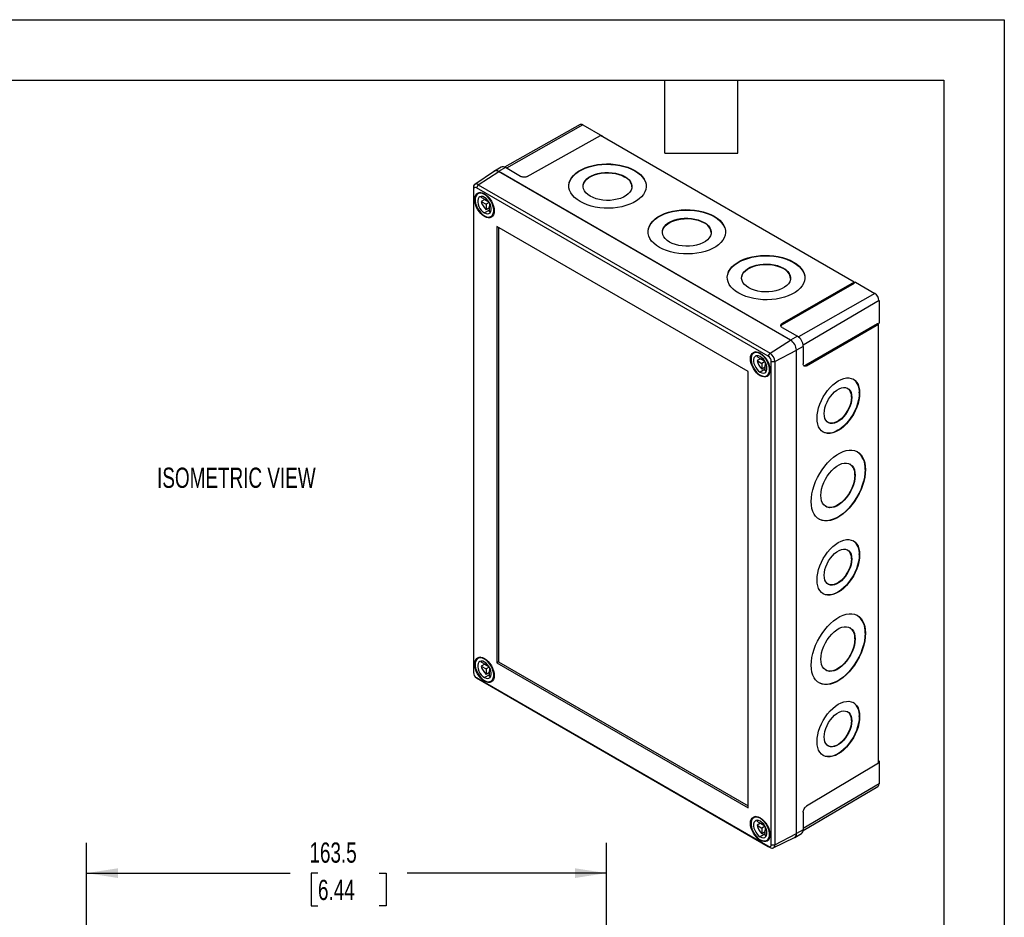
# Model space of a CAD drawing. Header units: millimetres. Extents: x 0 to 838, y 0 to 648.
# Tile 3 of 3: x 529 to 838, y 366 to 648. Entities that reach past the tile are written whole.
import ezdxf

# ---------------------------------------------------------------- set-up
doc = ezdxf.new("R2010")
doc.units = ezdxf.units.MM
doc.header["$LTSCALE"] = 3
doc.layers.add('DIMENSIONS', color=140, linetype='Continuous', lineweight=25)
doc.layers.add('TEXT', color=140, linetype='Continuous', lineweight=25)
doc.styles.add('SLDTEXTSTYLE0', font='TXT', dxfattribs={"width": 0.7})
doc.dimstyles.new('SLDDIMSTYLE0', dxfattribs={"dimtxt": 6.474023, "dimasz": 9.906, "dimexe": 0, "dimexo": 0.0625, "dimgap": 1.618506, "dimtad": 0, "dimtih": 1, "dimtoh": 1, "dimdec": 1, "dimrnd": 1e-09, "dimzin": 12, "dimdsep": 46, "dimtxsty": 'SLDTEXTSTYLE0', "dimsah": 1, "dimcen": 0.09, "dimadec": 0, "dimazin": 3, "dimtfac": 1, "dimtdec": 1, "dimtofl": 0, "dimtmove": 0, "dimatfit": 3, "dimfxl": 0, "dimfrac": 2, "dimtolj": 1, "dimtzin": 12, "dimarcsym": 0})

# ---------------------------------------------------------------- blocks, each defined once
blk = doc.blocks.new('_D_10')
at = {"layer": 'DIMENSIONS'}
for p, q in [((549.64, 361.13), (549.64, 388.96)), ((713.14, 361.13), (713.14, 388.96)), ((549.64, 379.44), (613.65, 379.44)), ((622.42, 379.44), (620.25, 379.44)), ((620.25, 379.44), (620.25, 369.15)), ((641.66, 379.44), (643.84, 379.44)), ((643.84, 379.44), (643.84, 369.15)), ((713.14, 379.44), (650.44, 379.44)), ((620.25, 369.15), (622.42, 369.15)), ((643.84, 369.15), (641.66, 369.15))]:
    blk.add_line(p, q, dxfattribs=at)
for points in [[(549.64, 379.44), (559.55, 377.91), (559.55, 380.96)], [(713.14, 379.44), (703.24, 380.96), (703.24, 377.91)]]:
    blk.add_solid(points, dxfattribs=at)
at = {"layer": 'DIMENSIONS', "char_height": 6.35, "attachment_point": 1, "style": 'SLDTEXTSTYLE0'}
for s, insert in [('163.5', (619.73, 389.07)), ('6.44', (622.42, 377.34))]:
    blk.add_mtext(s, dxfattribs=dict(at, insert=insert))

msp = doc.modelspace()

# ---------------------------------------------------------------- linework, layer by layer
at = {"color": 7, "linetype": 'Continuous'}
for p, q in [((0.01, 647.71), (838.21, 647.71)), ((838.21, 647.71), (838.21, 0.01))]:
    msp.add_line(p, q, dxfattribs=at)
for p, q in [((704.84, 614.73), (681.07, 601.34)), ((705.73, 614.64), (681.69, 601)), ((705.73, 614.64), (711.88, 611.09)), ((688.23, 598.43), (711.25, 611.26)), ((790.96, 565.24), (711.25, 611.26)), ((711.88, 611.09), (711.7, 610.99)), ((711.88, 611.09), (711.88, 610.89)), ((680.05, 601.34), (677.91, 600.14)), ((681.34, 601.21), (679.22, 600.01)), ((686.12, 598.45), (681.34, 601.21)), ((677.88, 600.06), (671.69, 595.93)), ((672.8, 595.85), (679.24, 599.96)), ((771.02, 547.01), (679.22, 600.01)), ((770.99, 547), (679.24, 599.96)), ((718.89, 598.26), (718.89, 598.38)), ((722.07, 600.18), (722.07, 600.31)), ((671.28, 594.98), (671.28, 594.33)), ((672.8, 595.85), (672.24, 594.88)), ((763.99, 541.92), (672.24, 594.88)), ((672.8, 595.85), (764.55, 542.89)), ((671.28, 594.33), (671.28, 442.45)), ((673.39, 593.38), (672.7, 592.98)), ((675.29, 590.94), (673.77, 591.82)), ((674.92, 592.87), (674.76, 592.78)), ((675.29, 591.48), (675.29, 590.94)), ((674.83, 591.21), (673.77, 590.6)), ((673.77, 590.6), (675.29, 589.72)), ((674.83, 591.21), (676.17, 590.44)), ((675.64, 591.14), (675.29, 590.94)), ((676.26, 590.28), (675.29, 589.72)), ((675.29, 589.72), (675.29, 587.96)), ((676.35, 588.57), (675.29, 587.96)), ((676.35, 590.11), (676.35, 589.11)), ((676.7, 589.3), (676.35, 589.11)), ((676.35, 589.11), (676.82, 588.84)), ((676.35, 587.35), (676.35, 589.11)), ((676.35, 587.88), (674.76, 586.96)), ((674.93, 585.95), (674.76, 585.86)), ((676.82, 585.84), (677.52, 586.24)), ((747, 585.8), (747, 585.92)), ((757.63, 537.14), (678.61, 582.75)), ((678.61, 582.75), (678.61, 445.57)), ((679.14, 582.45), (679.14, 445.88)), ((743.81, 583.87), (743.81, 583.99)), ((771.92, 571.41), (771.92, 571.53)), ((768.74, 569.48), (768.74, 569.6)), ((790.96, 565.24), (768.35, 552.18)), ((790.96, 564.83), (768.35, 551.78)), ((790.96, 564.83), (790.96, 565.24)), ((791.39, 565.19), (790.96, 564.95)), ((791.39, 565.19), (797.53, 561.64)), ((797.53, 561.64), (773.47, 547.99)), ((798.81, 559.44), (774.95, 545.42)), ((798.81, 559.44), (798.81, 552.35)), ((768.35, 552.18), (768.35, 551.78)), ((798.28, 552.15), (775.67, 539.1)), ((776.02, 538.9), (798.63, 551.95)), ((798.28, 552.15), (798.63, 551.95)), ((798.81, 552.35), (798.38, 552.09)), ((798.63, 413.97), (798.63, 551.95)), ((768.36, 550.97), (773.14, 548.21)), ((773.14, 548.21), (771.02, 547.01)), ((764.55, 542.89), (770.99, 547)), ((774.98, 545.03), (772.87, 543.8)), ((774.98, 545.03), (774.98, 539.51)), ((760.1, 543.33), (759.41, 542.93)), ((762, 540.89), (760.48, 541.77)), ((761.63, 542.81), (761.47, 542.72)), ((763.99, 541.92), (764.55, 542.89)), ((766.07, 540.26), (772.85, 543.78)), ((772.85, 391.9), (772.85, 543.78)), ((772.87, 391.86), (772.87, 543.8)), ((761.54, 541.15), (760.48, 540.54)), ((760.48, 540.54), (762, 539.66)), ((761.54, 541.15), (762.87, 540.38)), ((762, 541.42), (762, 540.89)), ((762.34, 541.08), (762, 540.89)), ((762.97, 540.22), (762, 539.66)), ((762, 539.66), (762, 537.9)), ((763.06, 540.06), (763.06, 539.05)), ((763.4, 539.25), (763.06, 539.05)), ((763.06, 539.05), (763.53, 538.78)), ((763.06, 537.29), (763.06, 539.05)), ((764.95, 540.26), (766.07, 540.26)), ((764.95, 388.38), (764.95, 540.26)), ((766.07, 540.26), (766.07, 388.38)), ((775.67, 539.1), (776.02, 538.9)), ((757.63, 399.96), (757.63, 537.14)), ((763.06, 537.83), (761.47, 536.91)), ((761.64, 535.9), (761.47, 535.8)), ((763.06, 538.52), (762, 537.9)), ((763.53, 535.78), (764.22, 536.18)), ((792.62, 530.38), (792.72, 530.32)), ((790.14, 529.05), (790.25, 528.99)), ((794.45, 506.35), (794.56, 506.29)), ((791.19, 504.56), (791.3, 504.5)), ((790.14, 478.22), (790.25, 478.16)), ((792.62, 479.55), (792.72, 479.49)), ((791.19, 453.12), (791.3, 453.05)), ((794.45, 454.91), (794.56, 454.85)), ((673.39, 447.32), (672.7, 446.93)), ((674.92, 446.81), (674.76, 446.72)), ((679.14, 445.88), (678.61, 445.57)), ((679.14, 445.88), (757.63, 400.57)), ((675.29, 444.88), (673.77, 445.76)), ((674.83, 445.15), (673.77, 444.54)), ((673.77, 444.54), (675.29, 443.66)), ((674.83, 445.15), (676.17, 444.38)), ((675.29, 445.42), (675.29, 444.88)), ((675.64, 445.08), (675.29, 444.88)), ((676.26, 444.22), (675.29, 443.66)), ((675.29, 443.66), (675.29, 441.9)), ((676.35, 444.06), (676.35, 443.05)), ((676.7, 443.24), (676.35, 443.05)), ((676.35, 443.05), (676.82, 442.78)), ((676.35, 441.29), (676.35, 443.05)), ((678.61, 445.57), (757.63, 399.96)), ((672.24, 440.79), (763.99, 387.83)), ((672.8, 440.47), (672.24, 440.79)), ((764.55, 387.5), (672.8, 440.47)), ((676.35, 441.82), (674.76, 440.9)), ((674.93, 439.9), (674.76, 439.8)), ((676.35, 442.51), (675.29, 441.9)), ((676.82, 439.78), (677.52, 440.18)), ((790.14, 427.39), (790.25, 427.33)), ((792.62, 428.72), (792.72, 428.66)), ((798.63, 413.97), (776.02, 400.45)), ((798.63, 414.7), (798.81, 414.6)), ((798.81, 414.6), (798.63, 414.5)), ((798.81, 414.6), (798.81, 407.5)), ((774.96, 392.79), (798.44, 406.68)), ((798.81, 407.5), (774.98, 393.5)), ((760.1, 397.27), (759.41, 396.87)), ((761.63, 396.76), (761.47, 396.67)), ((774.98, 398.62), (774.98, 393.09)), ((762, 394.83), (760.48, 395.71)), ((761.54, 395.1), (760.48, 394.48)), ((760.48, 394.48), (762, 393.6)), ((761.54, 395.1), (762.87, 394.32)), ((762, 395.36), (762, 394.83)), ((762.34, 395.03), (762, 394.83)), ((762.97, 394.16), (762, 393.6)), ((762, 393.6), (762, 391.84)), ((763.06, 394), (763.06, 392.99)), ((763.4, 393.19), (763.06, 392.99)), ((763.06, 391.77), (761.47, 390.85)), ((763.06, 392.46), (762, 391.84)), ((763.06, 392.99), (763.53, 392.72)), ((763.06, 391.23), (763.06, 392.99)), ((763.53, 389.73), (764.22, 390.12)), ((765.58, 387.38), (772.25, 390.68)), ((766.07, 388.38), (772.85, 391.9)), ((772.34, 390.66), (774.45, 391.91)), ((774.98, 393.09), (772.87, 391.86)), ((761.64, 389.84), (761.47, 389.75)), ((763.99, 387.83), (764.55, 387.5)), ((764.95, 388.38), (766.07, 388.38))]:
    msp.add_line(p, q)
at = {"flags": 128}
for points in [[(704.84, 590.53), (703.89, 591.14), (703.08, 591.81), (702.41, 592.53), (701.89, 593.28), (701.52, 594.07), (701.31, 594.87), (701.27, 595.68), (701.39, 596.49), (701.68, 597.28), (702.13, 598.05), (702.73, 598.78), (703.47, 599.47), (704.35, 600.1), (705.35, 600.67), (706.46, 601.17), (707.67, 601.59), (708.95, 601.92), (710.3, 602.17), (711.69, 602.33), (713.1, 602.39), (714.52, 602.36), (715.92, 602.24), (717.29, 602.02), (718.6, 601.71), (719.85, 601.32), (721.01, 600.85), (722.07, 600.31)], [(701.27, 595.45), (701.27, 595.56), (701.39, 596.37), (701.68, 597.16), (702.13, 597.93), (702.73, 598.66), (703.47, 599.35), (704.35, 599.98), (705.35, 600.55), (706.46, 601.05), (707.67, 601.46), (708.95, 601.8), (710.3, 602.05), (711.69, 602.21), (713.1, 602.27), (714.51, 602.24), (715.92, 602.11), (717.29, 601.9), (718.6, 601.59), (719.85, 601.2), (721.01, 600.73), (722.07, 600.18)], [(722.07, 600.31), (723.01, 599.7), (723.83, 599.03), (724.5, 598.31), (725.02, 597.56), (725.39, 596.77), (725.59, 595.97), (725.64, 595.16), (725.51, 594.35), (725.23, 593.56), (724.78, 592.79), (724.18, 592.06), (723.44, 591.37), (722.56, 590.74), (721.56, 590.17), (720.44, 589.67), (719.24, 589.25), (717.95, 588.92), (716.61, 588.67), (715.22, 588.51), (713.81, 588.45), (712.39, 588.48), (710.99, 588.6), (709.62, 588.82), (708.3, 589.13), (707.06, 589.52), (705.89, 589.99), (704.84, 590.53)], [(708.02, 592.21), (707.27, 592.72), (706.66, 593.28), (706.2, 593.88), (705.9, 594.52), (705.77, 595.17), (705.81, 595.83), (706.03, 596.47), (706.41, 597.09), (706.94, 597.67), (707.63, 598.2), (708.44, 598.66), (709.36, 599.04), (710.38, 599.34), (711.46, 599.56), (712.59, 599.67), (713.74, 599.69), (714.88, 599.61), (715.99, 599.44), (717.04, 599.17), (718.02, 598.81), (718.89, 598.38)], [(705.77, 595.29), (705.81, 595.7), (706.03, 596.35), (706.41, 596.97), (706.94, 597.55), (707.62, 598.07), (708.44, 598.53), (709.36, 598.92), (710.38, 599.22), (711.46, 599.43), (712.59, 599.55), (713.74, 599.57), (714.88, 599.49), (715.99, 599.31), (717.04, 599.04), (718.02, 598.69), (718.89, 598.26)], [(718.89, 598.38), (719.64, 597.88), (720.25, 597.32), (720.71, 596.71), (721.01, 596.08), (721.13, 595.42), (721.09, 594.77), (720.88, 594.12), (720.5, 593.5), (719.96, 592.92), (719.28, 592.4), (718.47, 591.94), (717.54, 591.55), (716.53, 591.25), (715.44, 591.04), (714.31, 590.92), (713.17, 590.9), (712.02, 590.98), (710.91, 591.16), (709.86, 591.43), (708.89, 591.78), (708.02, 592.21)], [(722.07, 600.18), (723.01, 599.57), (723.83, 598.91), (724.5, 598.19), (725.02, 597.43), (725.39, 596.65), (725.59, 595.84), (725.64, 595.27)], [(674.76, 585.86), (674.16, 586.27), (673.59, 586.81), (673.05, 587.45), (672.59, 588.16), (672.2, 588.92), (671.92, 589.69), (671.75, 590.46), (671.69, 591.19), (671.75, 591.85), (671.92, 592.41), (672.2, 592.86), (672.59, 593.18), (673.05, 593.35), (673.59, 593.37), (674.16, 593.24), (674.76, 592.96)], [(674.76, 592.78), (674.16, 593.06), (673.58, 593.17), (673.05, 593.13), (672.59, 592.92), (672.24, 592.55), (671.99, 592.05), (671.86, 591.44), (671.86, 590.73), (671.99, 589.97), (672.24, 589.19), (672.59, 588.41), (673.05, 587.68), (673.58, 587.02), (674.16, 586.47), (674.76, 586.04)], [(674.76, 591.86), (674.25, 592.08), (673.78, 592.15), (673.36, 592.06), (673.02, 591.81), (672.78, 591.43), (672.66, 590.92), (672.66, 590.33), (672.78, 589.69), (673.02, 589.03), (673.36, 588.39), (673.78, 587.81), (674.25, 587.33), (674.76, 586.96)], [(673.89, 592.15), (673.86, 592.08), (673.77, 591.82)], [(674.76, 592.96), (675.36, 592.55), (675.94, 592.01), (676.47, 591.38), (676.94, 590.67), (677.32, 589.91), (677.6, 589.13), (677.78, 588.36), (677.84, 587.64), (677.78, 586.98), (677.6, 586.41), (677.32, 585.96), (676.94, 585.65), (676.47, 585.47), (675.94, 585.45), (675.36, 585.58), (674.76, 585.86)], [(674.76, 586.04), (675.37, 585.77), (675.95, 585.65), (676.48, 585.7), (676.93, 585.91), (677.29, 586.27), (677.54, 586.77), (677.66, 587.39), (677.66, 588.09), (677.54, 588.85), (677.29, 589.64), (676.93, 590.41), (676.48, 591.15), (675.95, 591.8), (675.37, 592.36), (674.76, 592.78)], [(674.76, 586.96), (675.27, 586.74), (675.75, 586.67), (676.17, 586.77), (676.51, 587.01), (676.75, 587.4), (676.87, 587.9), (676.87, 588.49), (676.75, 589.14), (676.51, 589.8), (676.17, 590.43), (675.75, 591.01), (675.27, 591.5), (674.76, 591.86)], [(676.35, 587.35), (676.62, 587.29), (676.7, 587.29)], [(726.19, 581.06), (726.2, 581.17), (726.32, 581.98), (726.61, 582.77), (727.05, 583.54), (727.65, 584.27), (728.39, 584.96), (729.27, 585.59), (730.28, 586.16), (731.39, 586.66), (732.59, 587.08), (733.88, 587.41), (735.22, 587.66), (736.61, 587.82), (738.02, 587.88), (739.44, 587.85), (740.84, 587.73), (742.21, 587.51), (743.53, 587.2), (744.78, 586.81), (745.94, 586.34), (747, 585.8)], [(729.76, 576.14), (728.82, 576.75), (728.01, 577.42), (727.33, 578.14), (726.81, 578.9), (726.44, 579.68), (726.24, 580.48), (726.2, 581.3), (726.32, 582.1), (726.61, 582.9), (727.05, 583.66), (727.65, 584.39), (728.4, 585.08), (729.27, 585.71), (730.28, 586.28), (731.39, 586.78), (732.59, 587.2), (733.88, 587.53), (735.22, 587.78), (736.61, 587.94), (738.02, 588), (739.44, 587.97), (740.84, 587.85), (742.21, 587.63), (743.53, 587.33), (744.78, 586.93), (745.94, 586.46), (747, 585.92)], [(747, 585.92), (747.94, 585.31), (748.75, 584.64), (749.42, 583.92), (749.95, 583.17), (750.31, 582.38), (750.52, 581.58), (750.56, 580.77), (750.44, 579.96), (750.15, 579.17), (749.71, 578.4), (749.11, 577.67), (748.36, 576.98), (747.48, 576.35), (746.48, 575.78), (745.37, 575.28), (744.16, 574.86), (742.88, 574.53), (741.53, 574.28), (740.15, 574.12), (738.73, 574.06), (737.32, 574.09), (735.91, 574.21), (734.55, 574.43), (733.23, 574.74), (731.98, 575.13), (730.82, 575.6), (729.76, 576.14)], [(730.69, 580.9), (730.74, 581.32), (730.95, 581.96), (731.33, 582.58), (731.87, 583.16), (732.55, 583.68), (733.36, 584.14), (734.29, 584.53), (735.3, 584.83), (736.39, 585.04), (737.52, 585.16), (738.66, 585.18), (739.81, 585.1), (740.92, 584.92), (741.97, 584.66), (742.94, 584.3), (743.81, 583.87)], [(732.94, 577.82), (732.19, 578.33), (731.58, 578.89), (731.12, 579.49), (730.82, 580.13), (730.7, 580.78), (730.74, 581.44), (730.95, 582.08), (731.33, 582.7), (731.87, 583.28), (732.55, 583.81), (733.36, 584.27), (734.29, 584.65), (735.3, 584.96), (736.39, 585.17), (737.52, 585.28), (738.67, 585.3), (739.81, 585.22), (740.92, 585.05), (741.97, 584.78), (742.94, 584.42), (743.81, 583.99)], [(747, 585.8), (747.94, 585.18), (748.75, 584.52), (749.42, 583.8), (749.95, 583.04), (750.31, 582.26), (750.52, 581.45), (750.57, 580.88)], [(743.81, 583.99), (744.56, 583.49), (745.17, 582.93), (745.63, 582.32), (745.93, 581.69), (746.06, 581.03), (746.02, 580.38), (745.8, 579.73), (745.42, 579.11), (744.89, 578.53), (744.21, 578.01), (743.39, 577.55), (742.47, 577.16), (741.45, 576.86), (740.37, 576.65), (739.24, 576.53), (738.09, 576.51), (736.95, 576.59), (735.84, 576.77), (734.79, 577.04), (733.81, 577.39), (732.94, 577.82)], [(754.69, 561.75), (753.74, 562.36), (752.93, 563.03), (752.26, 563.75), (751.74, 564.51), (751.37, 565.29), (751.16, 566.09), (751.12, 566.91), (751.25, 567.71), (751.53, 568.51), (751.98, 569.27), (752.58, 570.01), (753.32, 570.69), (754.2, 571.32), (755.2, 571.89), (756.31, 572.39), (757.52, 572.81), (758.8, 573.15), (760.15, 573.39), (761.54, 573.55), (762.95, 573.61), (764.37, 573.58), (765.77, 573.46), (767.14, 573.24), (768.45, 572.94), (769.7, 572.54), (770.86, 572.07), (771.92, 571.53)], [(751.12, 566.67), (751.12, 566.78), (751.25, 567.59), (751.53, 568.38), (751.98, 569.15), (752.58, 569.88), (753.32, 570.57), (754.2, 571.2), (755.2, 571.77), (756.31, 572.27), (757.52, 572.69), (758.8, 573.02), (760.15, 573.27), (761.54, 573.43), (762.95, 573.49), (764.37, 573.46), (765.77, 573.34), (767.14, 573.12), (768.45, 572.81), (769.7, 572.42), (770.86, 571.95), (771.92, 571.41)], [(771.92, 571.53), (772.86, 570.92), (773.68, 570.25), (774.35, 569.53), (774.87, 568.78), (775.24, 567.99), (775.45, 567.19), (775.49, 566.38), (775.36, 565.57), (775.08, 564.78), (774.63, 564.01), (774.03, 563.28), (773.29, 562.59), (772.41, 561.96), (771.41, 561.39), (770.3, 560.89), (769.09, 560.47), (767.8, 560.14), (766.46, 559.89), (765.07, 559.73), (763.66, 559.67), (762.24, 559.7), (760.84, 559.82), (759.47, 560.04), (758.15, 560.35), (756.91, 560.74), (755.75, 561.21), (754.69, 561.75)], [(757.87, 563.44), (757.12, 563.94), (756.51, 564.5), (756.05, 565.1), (755.75, 565.74), (755.62, 566.39), (755.66, 567.05), (755.88, 567.69), (756.26, 568.31), (756.79, 568.89), (757.48, 569.42), (758.29, 569.88), (759.21, 570.26), (760.23, 570.57), (761.31, 570.78), (762.44, 570.89), (763.59, 570.91), (764.73, 570.83), (765.84, 570.66), (766.9, 570.39), (767.87, 570.03), (768.74, 569.6)], [(755.62, 566.51), (755.66, 566.93), (755.88, 567.57), (756.26, 568.19), (756.79, 568.77), (757.48, 569.29), (758.29, 569.76), (759.21, 570.14), (760.23, 570.44), (761.31, 570.65), (762.44, 570.77), (763.59, 570.79), (764.73, 570.71), (765.84, 570.53), (766.89, 570.27), (767.87, 569.91), (768.74, 569.48)], [(771.92, 571.41), (772.86, 570.8), (773.68, 570.13), (774.35, 569.41), (774.87, 568.65), (775.24, 567.87), (775.44, 567.06), (775.49, 566.49)], [(768.74, 569.6), (769.49, 569.1), (770.1, 568.54), (770.56, 567.93), (770.86, 567.3), (770.99, 566.64), (770.94, 565.99), (770.73, 565.34), (770.35, 564.72), (769.81, 564.15), (769.13, 563.62), (768.32, 563.16), (767.39, 562.77), (766.38, 562.47), (765.29, 562.26), (764.16, 562.14), (763.02, 562.12), (761.87, 562.2), (760.76, 562.38), (759.71, 562.65), (758.74, 563), (757.87, 563.44)], [(761.47, 535.8), (760.87, 536.22), (760.29, 536.75), (759.76, 537.39), (759.3, 538.1), (758.91, 538.86), (758.63, 539.64), (758.45, 540.4), (758.4, 541.13), (758.45, 541.79), (758.63, 542.36), (758.91, 542.81), (759.3, 543.12), (759.76, 543.3), (760.29, 543.32), (760.87, 543.19), (761.47, 542.91)], [(761.47, 542.72), (760.86, 543), (760.29, 543.12), (759.76, 543.07), (759.3, 542.86), (758.95, 542.5), (758.7, 542), (758.57, 541.38), (758.57, 540.68), (758.7, 539.92), (758.95, 539.13), (759.3, 538.35), (759.76, 537.62), (760.29, 536.96), (760.86, 536.41), (761.47, 535.99)], [(761.47, 541.81), (760.96, 542.03), (760.49, 542.09), (760.06, 542), (759.73, 541.76), (759.49, 541.37), (759.37, 540.87), (759.37, 540.28), (759.49, 539.63), (759.73, 538.97), (760.06, 538.33), (760.49, 537.76), (760.96, 537.27), (761.47, 536.91)], [(760.6, 542.09), (760.57, 542.03), (760.48, 541.77)], [(761.47, 542.91), (762.07, 542.49), (762.65, 541.96), (763.18, 541.32), (763.65, 540.61), (764.03, 539.85), (764.31, 539.07), (764.49, 538.31), (764.55, 537.58), (764.49, 536.92), (764.31, 536.36), (764.03, 535.91), (763.65, 535.59), (763.18, 535.42), (762.65, 535.4), (762.07, 535.53), (761.47, 535.8)], [(761.47, 535.99), (762.08, 535.71), (762.66, 535.59), (763.19, 535.64), (763.64, 535.85), (764, 536.21), (764.25, 536.71), (764.37, 537.33), (764.37, 538.03), (764.25, 538.8), (764, 539.58), (763.64, 540.36), (763.19, 541.09), (762.66, 541.75), (762.08, 542.3), (761.47, 542.72)], [(761.47, 536.91), (761.98, 536.68), (762.46, 536.62), (762.88, 536.71), (763.22, 536.96), (763.45, 537.34), (763.58, 537.85), (763.58, 538.44), (763.45, 539.08), (763.22, 539.74), (762.88, 540.38), (762.46, 540.96), (761.98, 541.44), (761.47, 541.81)], [(763.06, 537.29), (763.33, 537.24), (763.4, 537.23)], [(779.32, 522.44), (779.37, 523.49), (779.55, 524.6), (779.83, 525.73), (780.22, 526.87), (780.7, 528.01), (781.28, 529.12), (781.94, 530.18), (782.67, 531.17), (783.45, 532.09), (784.28, 532.9), (785.14, 533.61), (786.02, 534.19), (786.89, 534.63), (787.75, 534.94), (788.58, 535.1), (789.37, 535.11), (790.1, 534.97), (790.76, 534.68), (791.34, 534.26), (791.82, 533.69), (792.21, 533.01), (792.49, 532.2), (792.66, 531.3), (792.72, 530.32)], [(792.72, 530.32), (792.66, 529.26), (792.49, 528.16), (792.21, 527.03), (791.82, 525.89), (791.34, 524.75), (790.76, 523.64), (790.1, 522.58), (789.37, 521.59), (788.58, 520.67), (787.75, 519.86), (786.89, 519.15), (786.02, 518.57), (785.14, 518.12), (784.28, 517.82), (783.45, 517.66), (782.67, 517.65), (781.94, 517.79), (781.28, 518.07), (780.7, 518.5), (780.22, 519.07), (779.83, 519.75), (779.55, 520.56), (779.37, 521.46), (779.32, 522.44)], [(792.62, 530.38), (792.56, 529.32), (792.39, 528.22), (792.1, 527.09), (791.72, 525.95), (791.23, 524.81), (790.65, 523.7), (789.99, 522.64), (789.26, 521.65), (788.48, 520.73), (787.65, 519.92), (786.79, 519.21), (785.91, 518.63), (785.04, 518.18), (784.18, 517.88), (783.35, 517.72), (782.56, 517.71), (781.83, 517.85), (781.25, 518.09)], [(781.58, 523.89), (781.63, 524.76), (781.81, 525.67), (782.1, 526.6), (782.49, 527.53), (782.98, 528.43), (783.54, 529.28), (784.17, 530.04), (784.85, 530.71), (785.55, 531.26), (786.27, 531.69), (786.98, 531.96), (787.65, 532.09), (788.28, 532.06), (788.85, 531.88), (789.34, 531.55), (789.73, 531.09), (790.01, 530.49), (790.19, 529.78), (790.25, 528.99)], [(790.25, 528.99), (790.19, 528.12), (790.01, 527.21), (789.73, 526.28), (789.34, 525.35), (788.85, 524.45), (788.28, 523.6), (787.65, 522.84), (786.98, 522.17), (786.27, 521.62), (785.55, 521.19), (784.85, 520.92), (784.17, 520.79), (783.54, 520.82), (782.98, 521), (782.49, 521.33), (782.1, 521.79), (781.81, 522.39), (781.63, 523.1), (781.58, 523.89)], [(790.14, 529.05), (790.08, 528.18), (789.91, 527.27), (789.62, 526.34), (789.23, 525.41), (788.74, 524.51), (788.18, 523.66), (787.55, 522.9), (786.87, 522.23), (786.16, 521.68), (785.45, 521.26), (784.74, 520.98), (784.06, 520.85), (783.43, 520.88), (782.87, 521.06), (782.81, 521.09)], [(777.48, 496.25), (777.54, 497.44), (777.71, 498.68), (777.99, 499.96), (778.39, 501.25), (778.88, 502.55), (779.48, 503.82), (780.16, 505.07), (780.92, 506.26), (781.75, 507.38), (782.64, 508.42), (783.57, 509.37), (784.54, 510.2), (785.52, 510.91), (786.52, 511.5), (787.5, 511.94), (788.47, 512.24), (789.4, 512.4), (790.29, 512.4), (791.12, 512.25), (791.88, 511.95), (792.56, 511.51), (793.16, 510.93), (793.65, 510.22), (794.05, 509.39), (794.33, 508.45), (794.5, 507.41), (794.56, 506.29)], [(780.52, 498.17), (780.58, 499.14), (780.76, 500.16), (781.06, 501.2), (781.46, 502.25), (781.96, 503.28), (782.55, 504.27), (783.22, 505.18), (783.94, 506.02), (784.71, 506.75), (785.51, 507.35), (786.32, 507.83), (787.11, 508.16), (787.88, 508.33), (788.61, 508.35), (789.27, 508.21), (789.86, 507.92), (790.36, 507.48), (790.77, 506.91), (791.06, 506.21), (791.24, 505.4), (791.3, 504.5)], [(794.56, 506.29), (794.5, 505.1), (794.33, 503.86), (794.05, 502.58), (793.65, 501.29), (793.16, 499.99), (792.56, 498.72), (791.88, 497.48), (791.12, 496.28), (790.29, 495.16), (789.4, 494.12), (788.47, 493.18), (787.5, 492.34), (786.52, 491.63), (785.52, 491.04), (784.54, 490.6), (783.57, 490.3), (782.64, 490.15), (781.75, 490.14), (780.92, 490.29), (780.16, 490.59), (779.48, 491.03), (778.88, 491.61), (778.39, 492.32), (777.99, 493.15), (777.71, 494.09), (777.54, 495.13), (777.48, 496.25)], [(794.45, 506.35), (794.4, 505.16), (794.22, 503.92), (793.94, 502.64), (793.55, 501.35), (793.05, 500.06), (792.46, 498.78), (791.77, 497.54), (791.01, 496.35), (790.18, 495.22), (789.3, 494.18), (788.36, 493.24), (787.4, 492.4), (786.41, 491.69), (785.42, 491.1), (784.43, 490.66), (783.46, 490.36), (782.53, 490.21), (781.64, 490.2), (780.81, 490.35), (780.05, 490.65), (779.95, 490.7)], [(791.3, 504.5), (791.24, 503.53), (791.06, 502.51), (790.77, 501.46), (790.36, 500.41), (789.86, 499.38), (789.27, 498.4), (788.61, 497.48), (787.88, 496.64), (787.11, 495.92), (786.32, 495.31), (785.51, 494.84), (784.71, 494.51), (783.94, 494.33), (783.22, 494.31), (782.55, 494.45), (781.96, 494.74), (781.46, 495.18), (781.06, 495.76), (780.76, 496.46), (780.58, 497.27), (780.52, 498.17)], [(791.19, 504.56), (791.13, 503.59), (790.95, 502.57), (790.66, 501.52), (790.26, 500.47), (789.76, 499.44), (789.17, 498.46), (788.5, 497.54), (787.77, 496.71), (787, 495.98), (786.21, 495.37), (785.4, 494.9), (784.61, 494.57), (783.84, 494.39), (783.11, 494.37), (782.45, 494.51), (782.07, 494.68)], [(779.32, 471.61), (779.37, 472.67), (779.55, 473.77), (779.83, 474.9), (780.22, 476.04), (780.7, 477.18), (781.28, 478.29), (781.94, 479.35), (782.67, 480.34), (783.45, 481.26), (784.28, 482.07), (785.14, 482.78), (786.02, 483.36), (786.89, 483.8), (787.75, 484.11), (788.58, 484.27), (789.37, 484.28), (790.1, 484.14), (790.76, 483.86), (791.34, 483.43), (791.82, 482.86), (792.21, 482.18), (792.49, 481.37), (792.66, 480.47), (792.72, 479.49)], [(781.58, 473.06), (781.63, 473.93), (781.81, 474.84), (782.1, 475.77), (782.49, 476.7), (782.98, 477.6), (783.54, 478.45), (784.17, 479.21), (784.85, 479.88), (785.55, 480.44), (786.27, 480.86), (786.98, 481.13), (787.65, 481.26), (788.28, 481.23), (788.85, 481.05), (789.34, 480.72), (789.73, 480.26), (790.01, 479.66), (790.19, 478.95), (790.25, 478.16)], [(792.72, 479.49), (792.66, 478.43), (792.49, 477.33), (792.21, 476.2), (791.82, 475.06), (791.34, 473.92), (790.76, 472.81), (790.1, 471.75), (789.37, 470.76), (788.58, 469.84), (787.75, 469.03), (786.89, 468.32), (786.02, 467.74), (785.14, 467.29), (784.28, 466.99), (783.45, 466.83), (782.67, 466.82), (781.94, 466.96), (781.28, 467.24), (780.7, 467.67), (780.22, 468.24), (779.83, 468.92), (779.55, 469.73), (779.37, 470.63), (779.32, 471.61)], [(792.62, 479.55), (792.56, 478.49), (792.39, 477.39), (792.1, 476.26), (791.72, 475.12), (791.23, 473.98), (790.65, 472.87), (789.99, 471.81), (789.26, 470.82), (788.48, 469.9), (787.65, 469.09), (786.79, 468.38), (785.91, 467.8), (785.04, 467.36), (784.18, 467.05), (783.35, 466.89), (782.56, 466.88), (781.83, 467.02), (781.25, 467.26)], [(790.25, 478.16), (790.19, 477.29), (790.01, 476.38), (789.73, 475.45), (789.34, 474.52), (788.85, 473.62), (788.28, 472.77), (787.65, 472.01), (786.98, 471.34), (786.27, 470.79), (785.55, 470.36), (784.85, 470.09), (784.17, 469.96), (783.54, 469.99), (782.98, 470.17), (782.49, 470.5), (782.1, 470.97), (781.81, 471.56), (781.63, 472.27), (781.58, 473.06)], [(790.14, 478.22), (790.08, 477.35), (789.91, 476.44), (789.62, 475.51), (789.23, 474.58), (788.74, 473.68), (788.18, 472.83), (787.55, 472.07), (786.87, 471.4), (786.16, 470.85), (785.45, 470.43), (784.74, 470.15), (784.06, 470.02), (783.43, 470.05), (782.87, 470.23), (782.81, 470.26)], [(777.48, 444.81), (777.54, 446), (777.71, 447.24), (777.99, 448.52), (778.39, 449.81), (778.88, 451.1), (779.48, 452.38), (780.16, 453.62), (780.92, 454.81), (781.75, 455.94), (782.64, 456.98), (783.57, 457.92), (784.54, 458.76), (785.52, 459.47), (786.52, 460.06), (787.5, 460.5), (788.47, 460.8), (789.4, 460.95), (790.29, 460.96), (791.12, 460.81), (791.88, 460.51), (792.56, 460.07), (793.16, 459.49), (793.65, 458.78), (794.05, 457.95), (794.33, 457.01), (794.5, 455.97), (794.56, 454.85)], [(780.52, 446.72), (780.58, 447.69), (780.76, 448.71), (781.06, 449.76), (781.46, 450.81), (781.96, 451.84), (782.55, 452.82), (783.22, 453.74), (783.94, 454.58), (784.71, 455.3), (785.51, 455.91), (786.32, 456.39), (787.11, 456.71), (787.88, 456.89), (788.61, 456.91), (789.27, 456.77), (789.86, 456.48), (790.36, 456.04), (790.77, 455.46), (791.06, 454.76), (791.24, 453.95), (791.3, 453.05)], [(794.56, 454.85), (794.5, 453.66), (794.33, 452.42), (794.05, 451.14), (793.65, 449.85), (793.16, 448.55), (792.56, 447.28), (791.88, 446.03), (791.12, 444.84), (790.29, 443.72), (789.4, 442.68), (788.47, 441.73), (787.5, 440.9), (786.52, 440.19), (785.52, 439.6), (784.54, 439.16), (783.57, 438.86), (782.64, 438.7), (781.75, 438.7), (780.92, 438.85), (780.16, 439.15), (779.48, 439.59), (778.88, 440.17), (778.39, 440.88), (777.99, 441.71), (777.71, 442.65), (777.54, 443.69), (777.48, 444.81)], [(794.45, 454.91), (794.4, 453.72), (794.22, 452.48), (793.94, 451.2), (793.55, 449.91), (793.05, 448.61), (792.46, 447.34), (791.77, 446.09), (791.01, 444.9), (790.18, 443.78), (789.3, 442.74), (788.36, 441.8), (787.4, 440.96), (786.41, 440.25), (785.42, 439.66), (784.43, 439.22), (783.46, 438.92), (782.53, 438.76), (781.64, 438.76), (780.81, 438.91), (780.05, 439.21), (779.95, 439.26)], [(791.3, 453.05), (791.24, 452.08), (791.06, 451.06), (790.77, 450.02), (790.36, 448.97), (789.86, 447.94), (789.27, 446.96), (788.61, 446.04), (787.88, 445.2), (787.11, 444.47), (786.32, 443.87), (785.51, 443.39), (784.71, 443.07), (783.94, 442.89), (783.22, 442.87), (782.55, 443.01), (781.96, 443.3), (781.46, 443.74), (781.06, 444.31), (780.76, 445.01), (780.58, 445.82), (780.52, 446.72)], [(791.19, 453.12), (791.13, 452.14), (790.95, 451.12), (790.66, 450.08), (790.26, 449.03), (789.76, 448), (789.17, 447.02), (788.5, 446.1), (787.77, 445.26), (787, 444.53), (786.21, 443.93), (785.4, 443.45), (784.61, 443.13), (783.84, 442.95), (783.11, 442.93), (782.45, 443.07), (782.07, 443.23)], [(674.76, 439.8), (674.16, 440.22), (673.59, 440.75), (673.05, 441.39), (672.59, 442.1), (672.2, 442.86), (671.92, 443.63), (671.75, 444.4), (671.69, 445.13), (671.75, 445.79), (671.92, 446.35), (672.2, 446.8), (672.59, 447.12), (673.05, 447.29), (673.59, 447.31), (674.16, 447.18), (674.76, 446.91)], [(674.76, 446.72), (674.16, 447), (673.58, 447.12), (673.05, 447.07), (672.59, 446.86), (672.24, 446.5), (671.99, 446), (671.86, 445.38), (671.86, 444.68), (671.99, 443.91), (672.24, 443.13), (672.59, 442.35), (673.05, 441.62), (673.58, 440.96), (674.16, 440.41), (674.76, 439.99)], [(674.76, 445.8), (674.25, 446.02), (673.78, 446.09), (673.36, 446), (673.02, 445.75), (672.78, 445.37), (672.66, 444.86), (672.66, 444.27), (672.78, 443.63), (673.02, 442.97), (673.36, 442.33), (673.78, 441.75), (674.25, 441.27), (674.76, 440.9)], [(673.89, 446.09), (673.86, 446.02), (673.77, 445.76)], [(674.76, 446.91), (675.36, 446.49), (675.94, 445.96), (676.47, 445.32), (676.94, 444.61), (677.32, 443.85), (677.6, 443.07), (677.78, 442.3), (677.84, 441.58), (677.78, 440.92), (677.6, 440.35), (677.32, 439.9), (676.94, 439.59), (676.47, 439.41), (675.94, 439.39), (675.36, 439.52), (674.76, 439.8)], [(674.76, 439.99), (675.37, 439.71), (675.95, 439.59), (676.48, 439.64), (676.93, 439.85), (677.29, 440.21), (677.54, 440.71), (677.66, 441.33), (677.66, 442.03), (677.54, 442.79), (677.29, 443.58), (676.93, 444.36), (676.48, 445.09), (675.95, 445.75), (675.37, 446.3), (674.76, 446.72)], [(674.76, 440.9), (675.27, 440.68), (675.75, 440.62), (676.17, 440.71), (676.51, 440.95), (676.75, 441.34), (676.87, 441.84), (676.87, 442.43), (676.75, 443.08), (676.51, 443.74), (676.17, 444.37), (675.75, 444.95), (675.27, 445.44), (674.76, 445.8)], [(676.35, 441.29), (676.62, 441.24), (676.7, 441.23)], [(779.32, 420.78), (779.37, 421.84), (779.55, 422.94), (779.83, 424.07), (780.22, 425.21), (780.7, 426.35), (781.28, 427.46), (781.94, 428.52), (782.67, 429.51), (783.45, 430.43), (784.28, 431.24), (785.14, 431.95), (786.02, 432.53), (786.89, 432.98), (787.75, 433.28), (788.58, 433.44), (789.37, 433.45), (790.1, 433.31), (790.76, 433.03), (791.34, 432.6), (791.82, 432.03), (792.21, 431.35), (792.49, 430.54), (792.66, 429.64), (792.72, 428.66)], [(781.58, 422.23), (781.63, 423.1), (781.81, 424.01), (782.1, 424.94), (782.49, 425.87), (782.98, 426.77), (783.54, 427.62), (784.17, 428.38), (784.85, 429.05), (785.55, 429.61), (786.27, 430.03), (786.98, 430.3), (787.65, 430.43), (788.28, 430.4), (788.85, 430.22), (789.34, 429.89), (789.73, 429.43), (790.01, 428.83), (790.19, 428.13), (790.25, 427.33)], [(792.72, 428.66), (792.66, 427.6), (792.49, 426.5), (792.21, 425.37), (791.82, 424.23), (791.34, 423.09), (790.76, 421.98), (790.1, 420.92), (789.37, 419.93), (788.58, 419.01), (787.75, 418.2), (786.89, 417.49), (786.02, 416.91), (785.14, 416.46), (784.28, 416.16), (783.45, 416), (782.67, 415.99), (781.94, 416.13), (781.28, 416.41), (780.7, 416.84), (780.22, 417.41), (779.83, 418.09), (779.55, 418.9), (779.37, 419.8), (779.32, 420.78)], [(792.62, 428.72), (792.56, 427.67), (792.39, 426.56), (792.1, 425.43), (791.72, 424.29), (791.23, 423.15), (790.65, 422.04), (789.99, 420.98), (789.26, 419.99), (788.48, 419.07), (787.65, 418.26), (786.79, 417.55), (785.91, 416.97), (785.04, 416.53), (784.18, 416.22), (783.35, 416.06), (782.56, 416.05), (781.83, 416.19), (781.25, 416.43)], [(790.25, 427.33), (790.19, 426.46), (790.01, 425.55), (789.73, 424.62), (789.34, 423.69), (788.85, 422.79), (788.28, 421.94), (787.65, 421.18), (786.98, 420.51), (786.27, 419.96), (785.55, 419.54), (784.85, 419.26), (784.17, 419.13), (783.54, 419.16), (782.98, 419.34), (782.49, 419.67), (782.1, 420.14), (781.81, 420.73), (781.63, 421.44), (781.58, 422.23)], [(790.14, 427.39), (790.08, 426.52), (789.91, 425.61), (789.62, 424.68), (789.23, 423.75), (788.74, 422.85), (788.18, 422.01), (787.55, 421.24), (786.87, 420.57), (786.16, 420.02), (785.45, 419.6), (784.74, 419.32), (784.06, 419.19), (783.43, 419.22), (782.87, 419.4), (782.81, 419.43)], [(761.47, 389.75), (760.87, 390.16), (760.29, 390.7), (759.76, 391.33), (759.3, 392.04), (758.91, 392.8), (758.63, 393.58), (758.45, 394.35), (758.4, 395.07), (758.45, 395.73), (758.63, 396.3), (758.91, 396.75), (759.3, 397.06), (759.76, 397.24), (760.29, 397.26), (760.87, 397.13), (761.47, 396.85)], [(761.47, 396.67), (760.86, 396.94), (760.29, 397.06), (759.76, 397.01), (759.3, 396.8), (758.95, 396.44), (758.7, 395.94), (758.57, 395.32), (758.57, 394.62), (758.7, 393.86), (758.95, 393.07), (759.3, 392.3), (759.76, 391.56), (760.29, 390.91), (760.86, 390.35), (761.47, 389.93)], [(761.47, 396.85), (762.07, 396.43), (762.65, 395.9), (763.18, 395.26), (763.65, 394.55), (764.03, 393.79), (764.31, 393.02), (764.49, 392.25), (764.55, 391.52), (764.49, 390.86), (764.31, 390.3), (764.03, 389.85), (763.65, 389.53), (763.18, 389.36), (762.65, 389.34), (762.07, 389.47), (761.47, 389.75)], [(761.47, 389.93), (762.08, 389.65), (762.66, 389.54), (763.19, 389.58), (763.64, 389.79), (764, 390.16), (764.25, 390.66), (764.37, 391.27), (764.37, 391.97), (764.25, 392.74), (764, 393.52), (763.64, 394.3), (763.19, 395.03), (762.66, 395.69), (762.08, 396.24), (761.47, 396.67)], [(761.47, 395.75), (760.96, 395.97), (760.49, 396.04), (760.06, 395.94), (759.73, 395.7), (759.49, 395.31), (759.37, 394.81), (759.37, 394.22), (759.49, 393.57), (759.73, 392.91), (760.06, 392.28), (760.49, 391.7), (760.96, 391.21), (761.47, 390.85)], [(760.6, 396.03), (760.57, 395.97), (760.48, 395.71)], [(761.47, 390.85), (761.98, 390.63), (762.46, 390.56), (762.88, 390.65), (763.22, 390.9), (763.45, 391.28), (763.58, 391.79), (763.58, 392.38), (763.45, 393.02), (763.22, 393.68), (762.88, 394.32), (762.46, 394.9), (761.98, 395.38), (761.47, 395.75)], [(763.06, 391.23), (763.33, 391.18), (763.4, 391.17)]]:
    msp.add_lwpolyline(points, dxfattribs=at)
for centre, radius, start, end in [((705.21, 613.9), 0.907, 54.4277, 113.7889), ((680.58, 600.14), 1.31, 54.4277, 113.7889), ((678.48, 599.11), 1.16, 50.6928, 137.4779), ((678.49, 598.98), 1.24, 52.4372, 119.1266), ((717.35, 594.77), 3.81, 6.1158, 66.2227), ((672.21, 595.13), 0.938, 50.7967, 189.214), ((671.87, 594.42), 0.592, 50.7967, 189.214), ((678.58, 591.62), 4.92, 191.9492, 228.0508), ((742.28, 580.38), 3.81, 6.1158, 66.2227), ((767.2, 565.99), 3.81, 6.1158, 66.2227), ((796.04, 559.32), 2.76, 2.6055, 57.3945), ((770.99, 544.85), 3.99, 2.6055, 57.3945), ((768.82, 543.6), 4.03, 2.6055, 57.3945), ((768.84, 543.61), 4.03, 2.6055, 57.3945), ((762.87, 540.16), 2.08, 2.6055, 57.3945), ((762.77, 540.11), 3.3, 2.6055, 57.3945), ((765.29, 541.56), 4.92, 191.9492, 228.0508), ((787.8, 530.84), 4.84, 354.4846, 53.3943), ((787.01, 529.34), 3.15, 354.6177, 52.7943), ((788.2, 506.89), 6.27, 355.0579, 53.0058), ((787.41, 504.97), 3.81, 353.7817, 53.8882), ((787.8, 480.01), 4.84, 354.4846, 53.3943), ((787.01, 478.51), 3.15, 354.6177, 52.7943), ((788.2, 455.45), 6.27, 355.0579, 53.0058), ((787.41, 453.53), 3.81, 353.7817, 53.8882), ((678.58, 445.56), 4.92, 191.9492, 228.0508), ((673.37, 442.55), 2.08, 182.6055, 237.3945), ((787.8, 429.18), 4.84, 354.4846, 53.3943), ((787.01, 427.68), 3.15, 354.6177, 52.7943), ((797.9, 407.41), 0.907, 306.2094, 5.5757), ((765.29, 395.5), 4.92, 191.9492, 228.0508), ((771.73, 391.67), 1.16, 282.5205, 9.3122), ((771.58, 391.76), 1.27, 301.8578, 6.5804), ((773.67, 392.97), 1.31, 306.2094, 5.5757), ((764.36, 388.29), 0.592, 230.7967, 9.214), ((765.14, 388.23), 0.938, 230.7967, 9.214)]:
    msp.add_arc(centre, radius, start, end)
for points, knots in [([(688.23, 598.43), (688.11, 598.36), (687.95, 598.3), (687.59, 598.21), (687.38, 598.19), (686.97, 598.19), (686.76, 598.22), (686.4, 598.31), (686.25, 598.38), (686.12, 598.45)], [0, 0, 0, 0, 0.25, 0.25, 0.5, 0.5, 0.75, 0.75, 1, 1, 1, 1]), ([(768.36, 550.97), (768.23, 551.05), (768.12, 551.14), (767.96, 551.34), (767.92, 551.46), (767.92, 551.7), (767.96, 551.82), (768.11, 552.02), (768.22, 552.11), (768.35, 552.18)], [0, 0, 0, 0, 0.25, 0.25, 0.5, 0.5, 0.75, 0.75, 1, 1, 1, 1]), ([(768.35, 551.78), (768.2, 551.68), (768.02, 551.57), (767.99, 551.41), (767.99, 551.38)], [0, 0, 0, 0, 0.797587, 1, 1, 1, 1]), ([(776.02, 538.9), (775.9, 538.83), (775.76, 538.77), (775.51, 538.74), (775.38, 538.77), (775.18, 538.89), (775.1, 538.98), (775, 539.22), (774.98, 539.37), (774.98, 539.51)], [0, 0, 0, 0, 0.25, 0.25, 0.5, 0.5, 0.75, 0.75, 1, 1, 1, 1]), ([(775.14, 538.98), (775.2, 538.97), (775.36, 538.95), (775.55, 539.04), (775.67, 539.1)], [0, 0, 0, 0, 0.385309, 1, 1, 1, 1]), ([(774.98, 398.62), (774.98, 398.76), (775, 398.93), (775.1, 399.29), (775.18, 399.48), (775.38, 399.84), (775.51, 400), (775.76, 400.27), (775.9, 400.38), (776.02, 400.45)], [0, 0, 0, 0, 0.25, 0.25, 0.5, 0.5, 0.75, 0.75, 1, 1, 1, 1])]:
    msp.add_open_spline(points, degree=3, knots=knots)
at = {"layer": 'TEXT'}
for p, q in [((19.05, 628.65), (819.15, 628.65)), ((731.52, 605.79), (731.52, 628.65)), ((754.38, 605.79), (754.38, 628.65)), ((819.15, 628.65), (819.15, 19.05)), ((731.52, 605.79), (754.38, 605.79))]:
    msp.add_line(p, q, dxfattribs=at)

# ---------------------------------------------------------------- texts
at = {"layer": 'DIMENSIONS', "insert": (571.83, 506.9), "char_height": 6.35, "attachment_point": 1, "style": 'SLDTEXTSTYLE0'}
msp.add_mtext('ISOMETRIC VIEW', dxfattribs=at)

# ---------------------------------------------------------------- dimensions: what is measured, and where the dimension line sits
at = {"layer": 'DIMENSIONS'}
dim = msp.add_linear_dim(base=(713.14, 379.44), p1=(549.64, 357.32), p2=(713.14, 357.32), dimstyle='SLDDIMSTYLE0', dxfattribs=at)
dim.commit()
dim.dimension.update_dxf_attribs({"geometry": '_D_10', "text_midpoint": (632.04, 379.44), "dimtype": 160})

doc.saveas('drawing.dxf')
